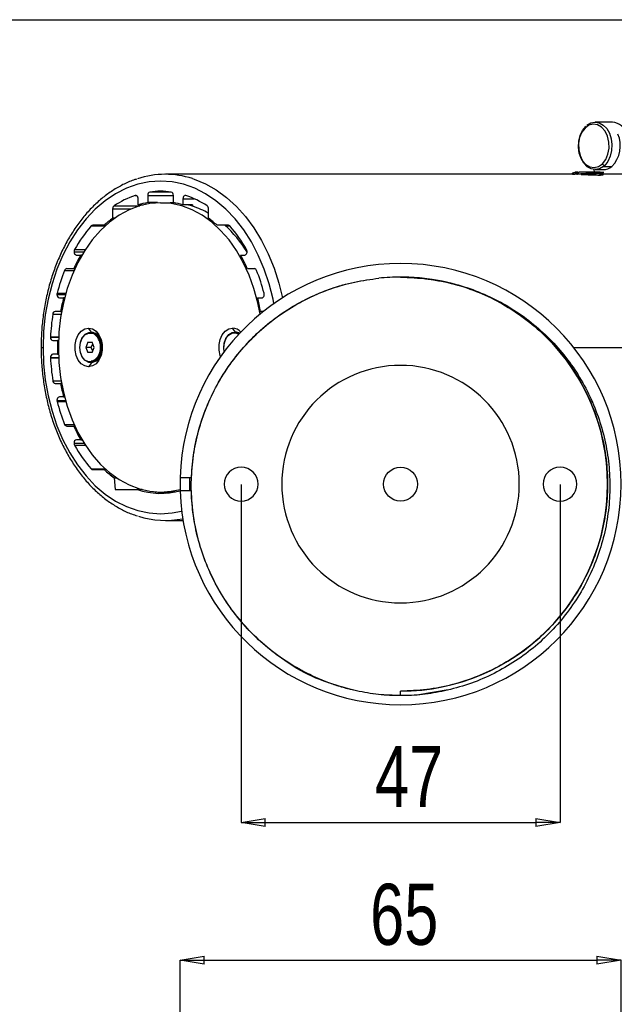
# Model space of a CAD drawing. Header units: millimetres. Extents: x 93 to 687, y 37 to 457.
# Tile 9 of 20: x 233 to 320, y 311 to 457. Entities that reach past the tile are written whole.
import ezdxf

# ---------------------------------------------------------------- set-up
doc = ezdxf.new("R2010")
doc.units = ezdxf.units.MM
doc.header["$PDSIZE"] = -1
doc.linetypes.add('SLD-Solid', pattern=[0])
doc.layers.add('FORMAT', color=7, linetype='SLD-Solid')
doc.styles.add('SLDTEXTSTYLE0', font='TXT', dxfattribs={"width": 0.75})
doc.dimstyles.new('SLDDIMSTYLE0', dxfattribs={"dimtxt": 9, "dimasz": 3.556, "dimexe": 0, "dimexo": 0.0625, "dimgap": 2.25, "dimtad": 1, "dimdec": 0, "dimrnd": 1e-09, "dimzin": 12, "dimdsep": 46, "dimtxsty": 'SLDTEXTSTYLE0', "dimblk1": 'CLOSED', "dimblk2": 'CLOSED', "dimsah": 1, "dimcen": 0.09, "dimadec": 0, "dimazin": 3, "dimtfac": 1, "dimtofl": 0, "dimtmove": 0, "dimatfit": 3, "dimldrblk": 'CLOSED', "dimfxl": 1, "dimfrac": 2, "dimtolj": 1, "dimtzin": 12, "dimarcsym": 0})

# ---------------------------------------------------------------- blocks, each defined once
blk = doc.blocks.new('_Closed')
at = {"color": 0, "linetype": 'ByBlock', "lineweight": -2}
for p, q in [((-1, 0.166667), (0, 0)), ((-1, 0.166667), (-1, -0.166667)), ((0, 0), (-1, -0.166667)), ((0, 0), (-1, 0))]:
    blk.add_line(p, q, dxfattribs=at)
blk = doc.blocks.new('_D_2')
at = {"color": 0, "linetype": 'SLD-Solid', "lineweight": -2}
for p, q in [((256.51, 307.36), (256.51, 318.01)), ((260.06, 318.01), (317.93, 318.01)), ((321.49, 307.36), (321.49, 318.01))]:
    blk.add_line(p, q, dxfattribs=at)
at = {"layer": 'Defpoints', "color": 0, "linetype": 'SLD-Solid'}
for p in [(321.49, 318.01), (256.51, 307.3), (321.49, 307.3)]:
    blk.add_point(p, dxfattribs=at)
at = {"color": 0, "linetype": 'SLD-Solid', "lineweight": -2, "xscale": 3.556, "yscale": 3.556, "zscale": 3.556, "rotation": 180}
blk.add_blockref('_Closed', (256.51, 318.01), dxfattribs=at)
at = {"color": 0, "linetype": 'SLD-Solid', "lineweight": -2, "xscale": 3.556, "yscale": 3.556, "zscale": 3.556}
blk.add_blockref('_Closed', (321.49, 318.01), dxfattribs=at)
at = {"color": 0, "linetype": 'SLD-Solid', "lineweight": 18, "insert": (289.53, 329.26), "char_height": 9, "attachment_point": 2, "style": 'SLDTEXTSTYLE0'}
blk.add_mtext('\\A1;65', dxfattribs=at)
blk = doc.blocks.new('_D_5')
at = {"layer": 'Defpoints', "color": 0}
for p in [(265.49, 388.13), (312.49, 388.13), (312.49, 338.3)]:
    blk.add_point(p, dxfattribs=at)
at = {"layer": 'FORMAT', "color": 0, "lineweight": -2}
for p, q in [((265.49, 388.06), (265.49, 338.3)), ((312.49, 388.06), (312.49, 338.3)), ((269.05, 338.3), (308.93, 338.3))]:
    blk.add_line(p, q, dxfattribs=at)
at = {"layer": 'FORMAT', "color": 0, "lineweight": -2, "xscale": 3.556, "yscale": 3.556, "zscale": 3.556, "rotation": 180}
blk.add_blockref('_Closed', (265.49, 338.3), dxfattribs=at)
at = {"layer": 'FORMAT', "color": 0, "lineweight": -2, "xscale": 3.556, "yscale": 3.556, "zscale": 3.556}
blk.add_blockref('_Closed', (312.49, 338.3), dxfattribs=at)
at = {"layer": 'FORMAT', "color": 0, "insert": (290.24, 349.55), "char_height": 9, "attachment_point": 2, "style": 'SLDTEXTSTYLE0'}
blk.add_mtext('\\A1;47', dxfattribs=at)

msp = doc.modelspace()

# ---------------------------------------------------------------- linework, layer by layer
msp.add_line((93.38, 456.55), (687.38, 456.55))
at = {"color": 7, "linetype": 'SLD-Solid', "lineweight": 25}
for p, q in [((320.22, 441.46), (317.68, 441.46)), ((316.24, 440.85), (316.18, 440.8)), ((314.67, 433.77), (254.34, 433.77)), ((314.69, 433.77), (314.69, 433.81)), ((314.98, 434.07), (314.72, 434.07)), ((314.97, 433.77), (314.91, 433.77)), ((314.96, 433.77), (315.08, 433.77)), ((315.13, 434.07), (314.98, 434.07)), ((315.07, 433.84), (315.07, 433.77)), ((315.59, 433.75), (315.07, 433.77)), ((315.13, 433.89), (315.13, 434.07)), ((315.13, 434.07), (315.3, 434.07)), ((317.44, 434.47), (317.61, 434.07)), ((317.68, 434.46), (318.88, 434.46)), ((318.39, 434.07), (318.93, 434.07)), ((318.39, 433.67), (318.39, 433.73)), ((322.23, 433.77), (318.46, 433.77)), ((318.91, 434.92), (320.12, 434.92)), ((252.06, 431.17), (255.2, 431.17)), ((249.89, 430.66), (250.06, 430.66)), ((250.33, 429.26), (250.33, 430.17)), ((251.74, 430.67), (251.74, 429.61)), ((251.74, 430.67), (255.52, 430.67)), ((253.16, 429.61), (251.74, 429.61)), ((253.16, 429.61), (253.16, 429.56)), ((253.63, 429.57), (255.04, 429.57)), ((255.52, 429.61), (255.52, 430.67)), ((256.93, 430.17), (256.93, 429.26)), ((256.93, 430.17), (258.6, 430.17)), ((246.56, 428.67), (246.56, 427.31)), ((246.56, 428.67), (249.29, 428.67)), ((246.76, 429.12), (250.55, 429.12)), ((250.33, 429.26), (251.06, 429.26)), ((258.35, 429.26), (256.93, 429.26)), ((258.35, 429.26), (258.35, 429.05)), ((260.7, 427.31), (260.7, 428.67)), ((246.87, 427.31), (246.56, 427.31)), ((243.41, 426.16), (245.46, 426.16)), ((245.32, 426.27), (243.63, 426.27)), ((245.32, 426.27), (245.58, 426.27)), ((263.63, 426.27), (261.94, 426.27)), ((263.22, 426.16), (263.85, 426.16)), ((240.88, 422.37), (242.34, 422.37)), ((240.96, 422.69), (242.54, 422.69)), ((266.13, 422.69), (266.3, 422.69)), ((266.33, 422.37), (266.38, 422.37)), ((241.23, 421.87), (241.86, 421.87)), ((242.04, 421.87), (241.86, 421.87)), ((265.4, 421.87), (266.03, 421.87)), ((239.48, 419.62), (240.88, 419.62)), ((240.83, 419.87), (239.79, 419.87)), ((240.83, 419.87), (241, 419.87)), ((267.47, 419.87), (266.43, 419.87)), ((238.35, 416.07), (239.62, 416.07)), ((238.38, 416.25), (239.67, 416.25)), ((238.71, 415.57), (239.33, 415.57)), ((239.48, 415.57), (239.33, 415.57)), ((267.93, 415.57), (268.55, 415.57)), ((238.9, 413.57), (238.09, 413.57)), ((238.9, 413.57), (239.04, 413.57)), ((268.77, 413.57), (268.36, 413.57)), ((237.74, 413.18), (238.98, 413.18)), ((243.45, 410.52), (243.02, 411.12)), ((243.42, 410.52), (243.31, 410.52)), ((264.66, 410.52), (264.23, 411.12)), ((264.66, 410.52), (264.55, 410.52)), ((237.4, 409.81), (238.61, 409.81)), ((237.4, 409.77), (238.61, 409.77)), ((237.76, 409.27), (238.45, 409.27)), ((238.59, 409.27), (238.45, 409.27)), ((236.02, 408.27), (236.31, 408.27)), ((242.93, 409.02), (242.63, 408.27)), ((242.63, 408.27), (242.93, 407.52)), ((243.41, 408.27), (242.63, 408.27)), ((242.93, 409.02), (243.55, 409.02)), ((243.41, 408.27), (243.63, 408.82)), ((243.63, 407.73), (243.41, 408.27)), ((243.85, 408.27), (243.55, 409.02)), ((243.55, 407.52), (243.85, 408.27)), ((244.9, 408.27), (244.76, 408.27)), ((244.9, 408.27), (245.01, 408.27)), ((314.49, 408.27), (340.26, 408.27)), ((237.4, 406.77), (238.61, 406.77)), ((237.4, 406.74), (238.61, 406.74)), ((238.45, 407.27), (237.76, 407.27)), ((238.45, 407.27), (238.59, 407.27)), ((243.55, 407.52), (242.93, 407.52)), ((243.45, 406.02), (243.02, 405.42)), ((243.31, 406.02), (243.42, 406.02)), ((237.74, 403.37), (238.98, 403.37)), ((238.09, 402.97), (238.9, 402.97)), ((239.04, 402.97), (238.9, 402.97)), ((238.35, 400.47), (239.62, 400.47)), ((239.33, 400.97), (238.71, 400.97)), ((239.33, 400.97), (239.48, 400.97)), ((238.38, 400.3), (239.67, 400.3)), ((239.48, 396.93), (240.88, 396.93)), ((239.79, 396.67), (240.83, 396.67)), ((241, 396.67), (240.83, 396.67)), ((241.86, 394.67), (241.23, 394.67)), ((241.86, 394.67), (242.04, 394.67)), ((240.88, 394.17), (242.34, 394.17)), ((240.96, 393.86), (242.54, 393.86)), ((243.41, 390.38), (245.46, 390.38)), ((243.63, 390.27), (245.32, 390.27)), ((245.58, 390.27), (245.32, 390.27)), ((246.78, 389.08), (246.93, 387.33)), ((246.78, 389.08), (247.1, 389.08)), ((256.51, 389.13), (258.18, 389.13)), ((257.92, 387.13), (257.95, 389.13)), ((246.93, 387.33), (250.2, 387.33)), ((250.9, 387.33), (250.2, 387.33)), ((253.63, 386.97), (255.04, 386.97)), ((258.16, 387.13), (256.51, 387.13)), ((254.34, 382.77), (256.93, 382.77)), ((288.99, 356.98), (288.99, 357.63)), ((296.03, 357.81), (291.7, 357.11))]:
    msp.add_line(p, q, dxfattribs=at)
at = {"color": 7, "linetype": 'SLD-Solid', "lineweight": 25, "flags": 128}
for points in [[(318.75, 435.33), (319.23, 435.95), (319.55, 436.73), (319.71, 437.61), (319.69, 438.52), (319.49, 439.39), (319.12, 440.13), (318.62, 440.71), (318.03, 441.06), (317.39, 441.15), (316.75, 440.99), (316.18, 440.59)], [(316.44, 440.99), (317.02, 441.33), (317.64, 441.46), (318.27, 441.35), (318.86, 441.03), (319.37, 440.51), (319.77, 439.83), (320.03, 439.02), (320.15, 438.15), (320.1, 437.26), (319.9, 436.42), (319.55, 435.67), (319.09, 435.08)], [(318.91, 434.92), (318.33, 434.58), (317.71, 434.46), (317.09, 434.56), (316.5, 434.88), (315.99, 435.4), (315.59, 436.08), (315.32, 436.89), (315.21, 437.76), (315.25, 438.65), (315.45, 439.49), (315.8, 440.24), (316.27, 440.83)], [(316.18, 440.59), (315.71, 439.97), (315.38, 439.18), (315.22, 438.3), (315.24, 437.39), (315.44, 436.53), (315.81, 435.78), (316.31, 435.21), (316.9, 434.86), (317.54, 434.76), (318.18, 434.92), (318.75, 435.33)], [(314.91, 433.77), (314.81, 433.77), (314.69, 433.77)], [(270.34, 414.74), (270.2, 415.38), (269.63, 417.65), (268.91, 419.82), (268.03, 421.88), (267.02, 423.82), (265.88, 425.6), (264.62, 427.21), (263.25, 428.64), (261.79, 429.88), (260.26, 430.91), (258.66, 431.72), (257.01, 432.3), (255.33, 432.65), (253.63, 432.77), (251.93, 432.65), (250.25, 432.3), (248.6, 431.72), (247, 430.91), (245.46, 429.88), (244.01, 428.64), (242.64, 427.21), (241.38, 425.6), (240.24, 423.82), (239.23, 421.88), (238.35, 419.82), (237.63, 417.65), (237.05, 415.38), (236.64, 413.05), (236.39, 410.67), (236.31, 408.27)], [(258.31, 433.14), (258.59, 433.05), (260.23, 432.37), (261.83, 431.47), (263.35, 430.36), (264.79, 429.04), (266.14, 427.54), (267.38, 425.87), (268.51, 424.04), (269.5, 422.06), (270.36, 419.96), (271.07, 417.75), (271.61, 415.59)], [(253.63, 429.57), (252.06, 429.46), (250.5, 429.11), (248.98, 428.53), (247.5, 427.73), (246.1, 426.72), (244.78, 425.5), (243.55, 424.1), (242.44, 422.53), (241.45, 420.79), (240.59, 418.92), (239.87, 416.94), (239.31, 414.85), (238.9, 412.7), (238.65, 410.5), (238.57, 408.27), (238.65, 406.05), (238.9, 403.84), (239.31, 401.69), (239.87, 399.61), (240.59, 397.62), (241.45, 395.75), (242.44, 394.02), (243.55, 392.44), (244.78, 391.04), (246.1, 389.83), (247.5, 388.81), (248.98, 388.02), (250.5, 387.44), (252.06, 387.09), (253.63, 386.97)], [(250.33, 430.17), (250.32, 430.28), (250.29, 430.39), (250.25, 430.48), (250.19, 430.56), (250.13, 430.62), (250.05, 430.66), (249.97, 430.67), (249.89, 430.66)], [(253.16, 429.61), (252.98, 429.57), (252.82, 429.54)], [(268.28, 413.18), (267.95, 414.85), (267.39, 416.94), (266.67, 418.92), (265.81, 420.79), (264.82, 422.53), (263.71, 424.1), (262.48, 425.5), (261.16, 426.72), (259.75, 427.73), (258.28, 428.53), (256.76, 429.11), (255.2, 429.46), (253.63, 429.57)], [(257.37, 430.66), (257.29, 430.67), (257.21, 430.66), (257.13, 430.62), (257.07, 430.56), (257.01, 430.48), (256.97, 430.39), (256.94, 430.28), (256.93, 430.17)], [(266.03, 421.87), (266.12, 421.89), (266.21, 421.95), (266.29, 422.04), (266.34, 422.16), (266.37, 422.29), (266.38, 422.43), (266.35, 422.57), (266.3, 422.69)], [(268.55, 415.57), (268.63, 415.59), (268.71, 415.63), (268.78, 415.7), (268.84, 415.79), (268.88, 415.89), (268.9, 416.01), (268.9, 416.13), (268.88, 416.25)], [(243.02, 405.42), (242.46, 405.54), (241.93, 405.87), (241.5, 406.41), (241.19, 407.09), (241.03, 407.87), (241.03, 408.68), (241.19, 409.46), (241.5, 410.14), (241.93, 410.67), (242.46, 411.01), (243.02, 411.12)], [(243.02, 411.12), (243.59, 411.01), (244.11, 410.67), (244.55, 410.14), (244.86, 409.46), (245.02, 408.68), (245.02, 407.87), (244.86, 407.09), (244.55, 406.41), (244.11, 405.87), (243.59, 405.54), (243.02, 405.42)], [(245.01, 408.27), (244.91, 409.04), (244.64, 409.72), (244.21, 410.22), (243.7, 410.49), (243.42, 410.52)], [(262.47, 406.91), (262.4, 407.09), (262.24, 407.87), (262.24, 408.68), (262.4, 409.46), (262.71, 410.14), (263.14, 410.67), (263.67, 411.01), (264.23, 411.12)], [(263.02, 407.65), (262.96, 408.15), (263.03, 408.93), (263.28, 409.63), (263.68, 410.16), (264.19, 410.46), (264.74, 410.51), (265.23, 410.3)], [(241.72, 408.27), (241.82, 409.04), (242.09, 409.72), (242.51, 410.22), (243.03, 410.49), (243.59, 410.49), (244.11, 410.22), (244.53, 409.72), (244.8, 409.04), (244.9, 408.27)], [(241.72, 408.27), (241.81, 409.01), (242.07, 409.65), (242.48, 410.13), (242.98, 410.39), (243.5, 410.39), (243.59, 410.37)], [(263.02, 407.67), (262.96, 408.16), (263.02, 408.9), (263.26, 409.57), (263.65, 410.07), (264.14, 410.37), (264.48, 410.42)], [(264.48, 410.42), (264.66, 410.41), (265.14, 410.21)], [(236.31, 408.27), (236.39, 405.87), (236.64, 403.49), (237.05, 401.16), (237.63, 398.9), (238.35, 396.72), (239.23, 394.66), (240.24, 392.73), (241.38, 390.95), (242.64, 389.33), (244.01, 387.9), (245.46, 386.67), (247, 385.64), (248.6, 384.83), (250.25, 384.24), (251.93, 383.89), (253.63, 383.77), (255.33, 383.89), (256.73, 384.17)], [(244.76, 408.27), (244.67, 407.54), (244.4, 406.89), (244, 406.41), (243.5, 406.16), (242.98, 406.16), (242.48, 406.41), (242.07, 406.89), (241.81, 407.54), (241.72, 408.27)], [(244.9, 408.27), (244.8, 407.5), (244.53, 406.83), (244.11, 406.32), (243.59, 406.06), (243.03, 406.06), (242.51, 406.32), (242.09, 406.83), (241.82, 407.5), (241.72, 408.27)], [(245.04, 408.27), (245.04, 408.27), (245.04, 408.27), (245.03, 408.27), (245.03, 408.27), (245.03, 408.27), (245.02, 408.27), (245.02, 408.27), (245.01, 408.27)], [(253.63, 386.97), (255.2, 387.09), (256.5, 387.36)]]:
    msp.add_lwpolyline(points, dxfattribs=at)
at = {"color": 7, "linetype": 'SLD-Solid'}
msp.add_circle((288.99, 388.13), 2.5, dxfattribs=at)
at = {"color": 7, "linetype": 'SLD-Solid', "lineweight": 25}
for centre, radius, start, end in [((320.01, 439.01), 2.45, 16.4356, 85.0986), ((316.33, 440.69), 0.183, 143.6454, 215.1482), ((317.05, 437.98), 4.33, 315.0863, 23.4672), ((319.14, 435.5), 0.428, 204.5314, 262.4172), ((254.34, 420.82), 12.95, 72.1203, 108.5056), ((318.85, 436.4), 1.94, 270.8351, 310.6846), ((317.3, 436.9), 2.55, 309.2792, 314.4556), ((252.2, 430.72), 0.466, 107.8964, 186.7185), ((253.63, 419.74), 11.53, 82.181, 97.819), ((255.05, 430.72), 0.466, 353.2815, 72.1036), ((254.19, 417.94), 13.42, 108.6719, 123.5937), ((253.7, 418.55), 11.23, 100.066, 107.501), ((255.04, 418.91), 10.66, 85.6667, 89.9985), ((253.55, 418.55), 11.23, 72.499, 79.934), ((253.07, 417.94), 13.42, 56.4063, 71.3281), ((247.1, 428.7), 0.541, 128.4084, 183.0765), ((254.94, 418.34), 11.25, 72.356, 76.2105), ((254.65, 417.53), 12.11, 60.0414, 72.2465), ((260.16, 428.7), 0.541, 356.9235, 51.5916), ((255.6, 415.16), 15.14, 126.6686, 132.786), ((251.66, 415.16), 15.14, 47.214, 53.3314), ((259.37, 412.3), 21.14, 139.031, 150.5783), ((243.64, 425.97), 0.298, 91.9542, 141.1829), ((250.91, 412.87), 18.12, 31.6437, 47.7207), ((263.62, 425.97), 0.298, 38.8171, 88.0458), ((247.89, 412.3), 21.14, 29.4217, 40.969), ((241.32, 422.31), 0.446, 171.9479, 258.5727), ((241.52, 422.38), 0.64, 151.3972, 180.6376), ((261.69, 410.44), 22.89, 150.0446, 155.6725), ((245.57, 410.44), 22.89, 24.3275, 29.9554), ((265.74, 409.13), 28.27, 158.2143, 165.4146), ((239.83, 419.52), 0.356, 95.4801, 163.4888), ((288.99, 388.13), 32.5, 90, 178.2368), ((267.43, 419.52), 0.356, 16.5112, 84.5199), ((241.52, 409.13), 28.27, 14.5854, 21.7857), ((288.99, 388.13), 32.5, 270, 90), ((288.99, 388.13), 30.5, 90, 96), ((288.99, 388.13), 30.5, 90, 96), ((288.99, 388.13), 30.5, 270, 90), ((288.99, 388.13), 30.5, 84, 90), ((239.04, 416.07), 0.688, 165.4948, 180.0896), ((238.8, 416.01), 0.446, 171.9479, 258.5727), ((266.91, 408.54), 28.46, 165.6983, 169.8194), ((240.35, 408.54), 28.46, 10.1806, 14.3017), ((238.15, 413.17), 0.409, 98.9469, 178.4843), ((269.4, 408.3), 32.03, 171.2415, 177.3095), ((264.16, 409.4), 1.72, 41.3843, 87.5799), ((264.65, 409.32), 1.21, 58.7464, 89.4875), ((238.11, 409.77), 0.707, 177.2964, 180.0006), ((237.85, 409.71), 0.446, 171.9479, 258.5727), ((268.83, 408.27), 30.4, 178.115, 181.885), ((242.66, 408.47), 2.11, 354.6407, 63.8735), ((242.71, 408.43), 2.33, 357.4736, 55.6256), ((243.03, 407.98), 2, 281.139, 8.3405), ((242.82, 408.06), 2.23, 303.8132, 4.0168), ((237.85, 406.84), 0.446, 101.4273, 188.0521), ((238.11, 406.77), 0.707, 179.9994, 182.7036), ((269.4, 408.24), 32.03, 182.6905, 188.7585), ((288.99, 388.13), 17.5, 90, 270), ((288.99, 388.13), 17.5, 270, 90), ((238.15, 403.38), 0.409, 181.5157, 261.0531), ((266.91, 408), 28.46, 190.1806, 194.3017), ((238.8, 400.54), 0.446, 101.4273, 188.0521), ((239.04, 400.47), 0.688, 179.9104, 194.5052), ((265.74, 407.42), 28.27, 194.5854, 201.7857), ((239.83, 397.03), 0.356, 196.5112, 264.5199), ((261.69, 406.1), 22.89, 204.3275, 209.9554), ((241.32, 394.24), 0.446, 101.4273, 188.0521), ((241.52, 394.17), 0.64, 179.3624, 208.6028), ((259.37, 404.24), 21.14, 209.4217, 220.969), ((243.64, 390.57), 0.298, 218.8171, 268.0458), ((255.52, 401.29), 15.02, 227.1953, 234.4), ((265.49, 388.13), 2.5, 90, 270), ((265.49, 388.13), 2.5, 270, 90), ((312.49, 388.13), 2.5, 90, 270), ((312.49, 388.13), 2.5, 270, 90), ((288.99, 388.13), 32.5, 178.2368, 181.7632), ((253.63, 397.66), 10.89, 251.6669, 285.3236), ((255.06, 397.67), 10.89, 258.182, 266.2176), ((255.04, 397.64), 10.66, 270.0017, 274.3331), ((288.99, 388.13), 32.5, 181.7632, 270), ((254.33, 395.68), 12.9, 252.0717, 281.4381)]:
    msp.add_arc(centre, radius, start, end, dxfattribs=at)
for points, knots in [([(314.48, 434.01), (314.39, 433.96), (314.26, 433.88), (314.12, 433.8), (314.08, 433.77)], [0, 0, 0, 0, 0.660138, 1, 1, 1, 1]), ([(314.35, 433.77), (314.4, 433.78), (314.5, 433.79), (314.62, 433.8), (314.69, 433.81)], [0, 0, 0, 0, 0.471909, 1, 1, 1, 1]), ([(314.5, 434.01), (314.5, 434.01), (314.5, 434.03), (314.62, 434.05), (314.72, 434.07)], [0, 0, 0, 0, 0.155422, 1, 1, 1, 1]), ([(314.98, 434.07), (314.93, 434.02), (314.83, 433.94), (314.73, 433.85), (314.69, 433.81)], [0, 0, 0, 0, 0.56, 1, 1, 1, 1]), ([(315.07, 433.84), (315.39, 433.86), (316.01, 433.91), (317, 433.96), (317.82, 434.02), (318.2, 434.06), (318.39, 434.07)], [0, 0, 0, 0, 0.281423, 0.558539, 0.78051, 1, 1, 1, 1]), ([(315.07, 433.84), (315.12, 433.88), (315.2, 433.96), (315.29, 434.04), (315.32, 434.07)], [0, 0, 0, 0, 0.56, 1, 1, 1, 1]), ([(318.39, 434.07), (318.17, 434.07), (317.73, 434.07), (316.9, 434.07), (316.04, 434.07), (315.56, 434.07), (315.32, 434.07)], [0, 0, 0, 0, 0.2507099, 0.5006075, 0.7502779, 1, 1, 1, 1]), ([(315.59, 433.75), (316.01, 433.78), (316.86, 433.83), (318.04, 433.91), (318.78, 433.98), (318.82, 434.02), (318.84, 434.04)], [0, 0, 0, 0, 0.280594, 0.562914, 0.841962, 1, 1, 1, 1]), ([(315.59, 433.75), (315.88, 433.74), (316.46, 433.72), (316.98, 433.7), (317.24, 433.69)], [0, 0, 0, 0, 0.500675, 1, 1, 1, 1]), ([(317.24, 433.69), (317.43, 433.68), (317.81, 433.67), (318.29, 433.66), (318.64, 433.67), (318.84, 433.69), (318.88, 433.72), (318.77, 433.75), (318.61, 433.77), (318.46, 433.77), (318.42, 433.77)], [0, 0, 0, 0, 0.136038, 0.272509, 0.409089, 0.545739, 0.682461, 0.819202, 0.957363, 1, 1, 1, 1]), ([(318.14, 433.67), (318.2, 433.67), (318.33, 433.69), (318.34, 433.71), (318.35, 433.73)], [0, 0, 0, 0, 0.446724, 1, 1, 1, 1]), ([(318.38, 433.73), (318.47, 433.78), (318.65, 433.88), (318.83, 433.99), (318.92, 434.04)], [0, 0, 0, 0, 0.499999, 1, 1, 1, 1]), ([(250.07, 433.06), (249.93, 433.01), (249.24, 432.81), (248.07, 432.27), (246.56, 431.41), (245.11, 430.36), (243.74, 429.14), (242.45, 427.75), (241.26, 426.2), (240.17, 424.51), (239.19, 422.7), (238.33, 420.77), (237.6, 418.74), (237, 416.63), (236.53, 414.45), (236.21, 412.23), (236.04, 410.16), (236.02, 408.84), (236.02, 408.27)], [0, 0, 0, 0, 0.018394, 0.084078, 0.149962, 0.216068, 0.282384, 0.348879, 0.415509, 0.482234, 0.549016, 0.615828, 0.682651, 0.74947, 0.816283, 0.883088, 0.949889, 1, 1, 1, 1]), ([(282.51, 357.66), (281.33, 357.96), (278.96, 358.57), (275.57, 360), (272.37, 361.79), (269.41, 363.95), (266.72, 366.43), (264.35, 369.22), (262.32, 372.26), (260.67, 375.51), (259.41, 378.94), (258.56, 382.48), (258.13, 386.1), (258.14, 389.74), (258.57, 393.35), (259.42, 396.89), (260.68, 400.29), (262.33, 403.52), (264.34, 406.53), (266.7, 409.28), (269.35, 411.74), (272.28, 413.86), (275.43, 415.62), (278.77, 416.99), (282.23, 417.99), (284.61, 418.3), (285.8, 418.46)], [0, 0, 0, 0, 0.042076, 0.084145, 0.126153, 0.168123, 0.210065, 0.251976, 0.293843, 0.335658, 0.37747, 0.419234, 0.460925, 0.502634, 0.544295, 0.585867, 0.62747, 0.669027, 0.710486, 0.751976, 0.793426, 0.834779, 0.876153, 0.91749, 0.958734, 1, 1, 1, 1]), ([(258.18, 389.13), (258.27, 390.35), (258.45, 392.79), (259.27, 396.39), (260.49, 399.86), (262.11, 403.16), (264.12, 406.24), (266.48, 409.05), (269.14, 411.57), (272.1, 413.74), (275.29, 415.55), (278.66, 416.96), (282.18, 417.98), (284.59, 418.3), (285.8, 418.46)], [0, 0, 0, 0, 0.0838037, 0.1669891, 0.2507622, 0.3343881, 0.4174242, 0.5010769, 0.5845196, 0.6673548, 0.7507868, 0.8340655, 0.9167351, 1, 1, 1, 1]), ([(288.99, 418.63), (290.32, 418.57), (292.97, 418.44), (295.67, 418), (296.98, 417.56), (297.02, 417.54)], [0, 0, 0, 0, 0.491033, 0.982066, 1, 1, 1, 1]), ([(292.18, 418.46), (293.37, 418.3), (295.75, 417.99), (299.23, 416.99), (302.57, 415.61), (305.73, 413.84), (308.66, 411.71), (311.31, 409.25), (313.67, 406.5), (315.68, 403.48), (317.32, 400.24), (318.58, 396.83), (319.43, 393.3), (319.85, 389.69), (319.85, 386.05), (319.42, 382.43), (318.56, 378.89), (317.3, 375.47), (315.64, 372.22), (313.6, 369.19), (311.23, 366.41), (308.55, 363.92), (305.59, 361.78), (302.39, 359.99), (299.01, 358.56), (296.65, 357.96), (295.47, 357.66)], [0, 0, 0, 0, 0.04145, 0.0826348, 0.1241386, 0.1656717, 0.2069345, 0.2485122, 0.2901269, 0.3314778, 0.3731495, 0.4148294, 0.4562544, 0.4980104, 0.5397949, 0.5813089, 0.6231386, 0.6649846, 0.7065778, 0.7485039, 0.7904388, 0.832116, 0.8741226, 0.9161578, 0.957921, 1, 1, 1, 1]), ([(236.02, 408.27), (236.02, 407.87), (236.03, 406.72), (236.16, 404.81), (236.45, 402.58), (236.88, 400.39), (237.45, 398.26), (238.16, 396.21), (238.99, 394.26), (239.95, 392.41), (241.02, 390.69), (242.2, 389.11), (243.47, 387.68), (244.84, 386.41), (246.28, 385.32), (247.79, 384.42), (249.11, 383.79), (249.93, 383.54), (250.22, 383.45)], [0, 0, 0, 0, 0.035166, 0.10157, 0.168001, 0.234446, 0.30091, 0.367398, 0.433908, 0.500438, 0.566978, 0.633507, 0.699997, 0.766411, 0.832703, 0.898824, 0.964729, 1, 1, 1, 1]), ([(244.73, 408.27), (244.73, 408.16), (244.72, 407.84), (244.59, 407.32), (244.33, 406.8), (243.97, 406.43), (243.64, 406.24), (243.44, 406.25), (243.39, 406.25)], [0, 0, 0, 0, 0.10588, 0.310823, 0.515922, 0.720653, 0.925739, 1, 1, 1, 1]), ([(282.51, 357.66), (281.92, 357.8), (280.74, 358.08), (279.01, 358.63), (277.31, 359.27), (275.65, 360.02), (273.52, 361.13), (270.99, 362.73), (268.22, 364.98), (265.72, 367.54), (263.53, 370.36), (261.68, 373.42), (260.19, 376.67), (259.09, 380.07), (258.37, 383.57), (258.23, 385.94), (258.16, 387.13)], [0, 0, 0, 0, 0.044313, 0.088404, 0.132423, 0.176524, 0.220857, 0.30755, 0.39374, 0.480585, 0.567395, 0.653658, 0.740542, 0.827211, 0.913309, 1, 1, 1, 1]), ([(282.51, 357.66), (280.89, 358.09), (277.64, 358.96), (273.72, 360.8), (271.63, 362.35), (270.89, 362.9)], [0, 0, 0, 0, 0.3921524, 0.784335, 1, 1, 1, 1]), ([(288.99, 356.98), (287.9, 357.01), (285.72, 357.06), (283.58, 357.46), (282.51, 357.66)], [0, 0, 0, 0, 0.500171, 1, 1, 1, 1]), ([(295.47, 357.66), (294.39, 357.46), (292.25, 357.07), (288.99, 356.92), (285.73, 357.07), (283.59, 357.46), (282.51, 357.66)], [0, 0, 0, 0, 0.251392, 0.5, 0.748608, 1, 1, 1, 1])]:
    msp.add_open_spline(points, degree=3, knots=knots, dxfattribs=at)
msp.add_open_spline([(292.18, 418.46), (293.45, 418.28), (296, 417.92), (299.7, 416.77), (303.23, 415.19), (306.53, 413.18), (309.55, 410.76), (312.24, 407.99), (314.56, 404.89), (316.48, 401.53), (317.95, 397.96), (318.96, 394.22), (319.49, 390.39), (319.53, 386.53), (319.08, 382.68), (318.16, 378.93), (316.76, 375.32), (314.92, 371.92), (312.67, 368.78), (310.04, 365.94), (307.07, 363.46), (303.82, 361.38), (300.32, 359.72), (296.65, 358.52), (292.85, 357.77), (290.28, 357.67), (288.99, 357.63)], degree=3, dxfattribs=at)

# ---------------------------------------------------------------- dimensions: what is measured, and where the dimension line sits
at = {"color": 5, "linetype": 'SLD-Solid', "lineweight": 18}
dim = msp.add_linear_dim(base=(321.49, 318.01), p1=(256.51, 307.3), p2=(321.49, 307.3), dimstyle='SLDDIMSTYLE0', dxfattribs=at)
dim.commit()
dim.dimension.update_dxf_attribs({"geometry": '_D_2', "text_midpoint": (289.53, 318.01), "dimtype": 160})
at = {"layer": 'FORMAT', "color": 5}
dim = msp.add_linear_dim(base=(312.49, 338.3), p1=(265.49, 388.13), p2=(312.49, 388.13), dimstyle='SLDDIMSTYLE0', dxfattribs=at)
dim.commit()
dim.dimension.update_dxf_attribs({"geometry": '_D_5', "text_midpoint": (290.24, 338.3), "dimtype": 160})

doc.saveas('drawing.dxf')
